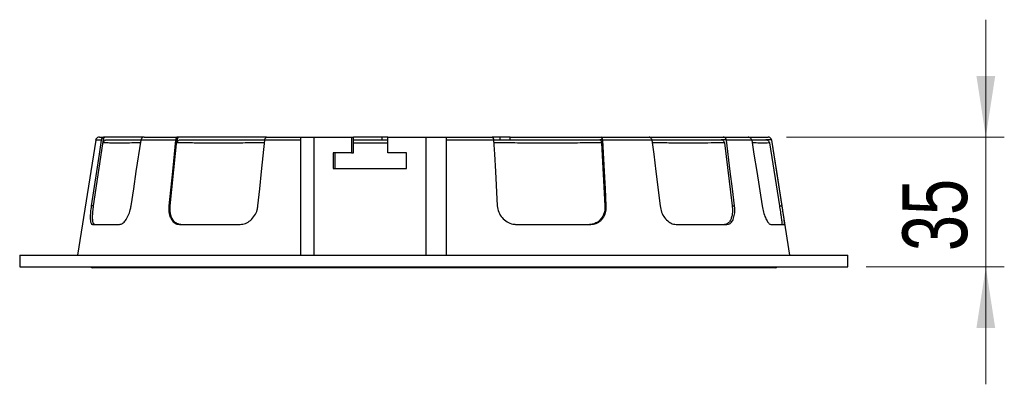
# Model space of a CAD drawing. Header units: millimetres. Extents: x 69 to 138, y 38 to 186.
# Tile 2 of 5: x 69 to 122, y 103 to 123. Entities that reach past the tile are written whole.
import ezdxf

# ---------------------------------------------------------------- set-up
doc = ezdxf.new("R2010")
doc.units = ezdxf.units.MM
doc.styles.add('SLDTEXTSTYLE0', font='TXT', dxfattribs={"width": 0.75})
doc.dimstyles.new('SLDDIMSTYLE0', dxfattribs={"dimtxt": 3.5, "dimasz": 3.302, "dimexe": 0, "dimexo": 0.0625, "dimgap": 0.875, "dimtad": 1, "dimdec": 0, "dimlfac": 5, "dimrnd": 1e-09, "dimzin": 12, "dimdsep": 46, "dimtxsty": 'SLDTEXTSTYLE0', "dimsah": 1, "dimcen": 0.09, "dimadec": 0, "dimazin": 3, "dimtfac": 1, "dimtdec": 0, "dimtmove": 0, "dimatfit": 0, "dimfxl": 0, "dimfrac": 2, "dimtolj": 1, "dimtzin": 12, "dimarcsym": 0})

# ---------------------------------------------------------------- blocks, each defined once
blk = doc.blocks.new('_D')
at = {"color": 7, "linetype": 'Continuous', "lineweight": 18}
for p, q in [((121.29, 116.352), (121.29, 122.702)), ((110.511, 116.352), (122.29, 116.352)), ((121.29, 116.352), (121.29, 109.32)), ((114.826, 109.32), (122.29, 109.32)), ((121.29, 109.32), (121.29, 102.97))]:
    blk.add_line(p, q, dxfattribs=at)
for points in [[(121.29, 116.352), (121.798, 119.654), (120.782, 119.654)], [(121.29, 109.32), (120.782, 106.018), (121.798, 106.018)]]:
    blk.add_solid(points, dxfattribs=at)
at = {"color": 7, "linetype": 'Continuous', "lineweight": 18, "insert": (116.778, 110.182), "char_height": 3.5, "attachment_point": 1, "rotation": 90, "style": 'SLDTEXTSTYLE0'}
blk.add_mtext('35', dxfattribs=at)

msp = doc.modelspace()

# ---------------------------------------------------------------- linework, layer by layer
at = {"color": 7, "linetype": 'Continuous', "lineweight": 25}
for p, q in [((73.1444, 116.1832), (72.1587, 109.9599)), ((73.0226, 112.6219), (73.5851, 116.349)), ((73.1444, 116.1832), (73.1711, 116.2559)), ((73.4337, 116.1832), (73.1444, 116.1832)), ((73.342, 116.3519), (73.6273, 116.3519)), ((73.5939, 116.349), (73.5851, 116.349)), ((75.7648, 116.3519), (73.6273, 116.3519)), ((75.5914, 116.1832), (75.6156, 116.2559)), ((77.4639, 116.1832), (75.5914, 116.1832)), ((75.6156, 116.2559), (75.6169, 116.2559)), ((75.7648, 116.3519), (77.6118, 116.3519)), ((77.1697, 112.6219), (77.554, 116.349)), ((77.5859, 116.349), (77.554, 116.349)), ((82.3842, 116.3519), (77.6118, 116.3519)), ((82.2814, 116.1832), (82.2965, 116.2559)), ((82.2965, 116.2559), (82.2988, 116.2559)), ((82.3842, 116.3519), (84.2105, 116.3519)), ((84.2105, 116.3519), (84.2105, 109.9599)), ((84.2105, 116.3519), (84.9334, 116.3519)), ((84.9334, 116.3519), (86.9761, 116.3519)), ((86.9761, 116.3519), (86.9761, 115.4999)), ((86.9761, 116.3519), (87.0901, 116.3519)), ((87.0901, 115.4999), (87.0901, 116.3519)), ((88.6305, 116.3519), (87.0901, 116.3519)), ((88.6305, 116.2059), (88.6305, 116.3519)), ((88.9467, 116.3519), (88.6305, 116.3519)), ((88.9467, 115.4999), (88.9467, 116.3519)), ((88.9467, 116.3519), (91.0044, 116.3519)), ((91.0044, 116.3519), (92.0884, 116.3519)), ((92.0884, 116.3519), (92.0884, 109.9599)), ((92.0884, 116.3519), (94.6261, 116.3519)), ((94.6657, 116.1832), (92.0884, 116.1832)), ((94.6321, 116.349), (94.5835, 116.349)), ((95.0222, 116.3519), (94.6261, 116.3519)), ((94.6335, 116.2992), (94.6321, 116.349)), ((95.0222, 116.2059), (95.0222, 116.3519)), ((95.5516, 116.3519), (95.0222, 116.3519)), ((95.5516, 116.2059), (95.5516, 116.3519)), ((95.5516, 116.3519), (100.4686, 116.3519)), ((100.5505, 116.2059), (100.4037, 116.2059)), ((100.4686, 116.3519), (103.097, 116.3519)), ((100.5505, 116.2059), (100.5517, 116.2559)), ((100.5634, 116.1832), (100.5517, 116.2559)), ((100.5517, 116.2559), (100.554, 116.2559)), ((103.2281, 116.1832), (100.5634, 116.1832)), ((103.1189, 116.349), (103.0812, 116.349)), ((103.097, 116.3519), (107.088, 116.3519)), ((103.1204, 116.3336), (103.1189, 116.349)), ((107.2339, 116.2059), (106.9796, 116.2059)), ((107.088, 116.3519), (108.4408, 116.3519)), ((107.2339, 116.2059), (107.2346, 116.2559)), ((107.2567, 116.1832), (107.2346, 116.2559)), ((107.2346, 116.2559), (107.2359, 116.2559)), ((108.6282, 116.1832), (107.2567, 116.1832)), ((108.4408, 116.3519), (109.5109, 116.3519)), ((108.4726, 116.349), (108.456, 116.349)), ((109.6817, 116.2059), (109.388, 116.2059)), ((109.6817, 116.2059), (109.6817, 116.2559)), ((109.7084, 116.1832), (109.6817, 116.2559)), ((110.6941, 109.9599), (109.7084, 116.1832)), ((100.4984, 116.0373), (100.687, 112.6219)), ((107.1483, 116.0373), (107.5694, 112.6219)), ((109.5855, 116.0373), (110.1262, 112.6219)), ((86.9761, 115.4999), (85.9852, 115.4999)), ((85.9852, 115.4999), (85.9852, 114.6479)), ((86.0997, 114.6479), (86.0997, 115.4999)), ((86.9761, 115.4999), (87.0901, 115.4999)), ((89.96, 115.4999), (88.9467, 115.4999)), ((89.96, 114.6479), (89.96, 115.4999)), ((85.9852, 114.6479), (89.96, 114.6479)), ((73.0227, 112.6219), (72.8962, 112.6219)), ((77.1697, 112.6219), (77.0967, 112.6219)), ((100.687, 112.6219), (100.76, 112.6219)), ((107.5693, 112.6219), (107.6958, 112.6219)), ((110.1262, 112.6219), (110.2722, 112.6219)), ((72.9572, 111.6219), (74.4277, 111.6219)), ((77.6708, 111.6219), (80.9541, 111.6219)), ((95.9048, 111.6219), (99.9243, 111.6219)), ((104.5394, 111.6219), (107.2851, 111.6219)), ((109.6604, 111.6219), (110.3966, 111.6219)), ((69.0264, 109.9599), (69.0264, 109.3199)), ((69.0264, 109.9599), (91.4264, 109.9599)), ((91.4264, 109.9599), (113.8264, 109.9599)), ((113.8264, 109.3199), (113.8264, 109.9599)), ((69.0264, 109.3199), (91.4264, 109.3199)), ((109.8865, 109.2799), (72.9663, 109.2799)), ((91.4264, 109.3199), (113.8264, 109.3199))]:
    msp.add_line(p, q, dxfattribs=at)
at = {"color": 1, "linetype": 'Continuous', "lineweight": 25}
for p, q in [((84.2105, 116.1832), (82.2814, 116.1832)), ((84.9334, 116.3519), (84.9334, 109.9599)), ((91.0044, 116.3519), (91.0044, 109.9599))]:
    msp.add_line(p, q, dxfattribs=at)
at = {"color": 7, "linetype": 'Continuous', "lineweight": 25, "flags": 128}
for points in [[(73.4337, 116.1832), (73.3184, 115.4194), (73.1776, 114.4869), (72.8962, 112.6219)], [(73.1711, 116.2559), (73.1711, 116.2559)], [(75.0539, 112.6219), (75.1946, 113.5544), (75.3353, 114.4869), (75.5914, 116.1832)], [(77.4639, 116.1832), (77.3851, 115.4194), (77.289, 114.4869), (77.0967, 112.6219)], [(81.9142, 112.6219), (82.0103, 113.5544), (82.1065, 114.4869), (82.2814, 116.1832)], [(94.6657, 116.1832), (94.7079, 115.4194), (94.7594, 114.4869), (94.8623, 112.6219)], [(100.76, 112.6219), (100.7085, 113.5544), (100.657, 114.4869), (100.5634, 116.1832)], [(103.2281, 116.1832), (103.3223, 115.4194), (103.4372, 114.4869), (103.6671, 112.6219)], [(107.6958, 112.6219), (107.5808, 113.5544), (107.4659, 114.4869), (107.2567, 116.1832)], [(108.6282, 116.1832), (108.7492, 115.4194), (108.8968, 114.4869), (109.192, 112.6219)], [(109.6817, 116.2559), (109.6817, 116.2559)], [(110.2722, 112.6219), (110.1246, 113.5544), (109.977, 114.4869), (109.7084, 116.1832)]]:
    msp.add_lwpolyline(points, dxfattribs=at)
at = {"color": 7, "linetype": 'Continuous', "lineweight": 25}
for centre, radius, start, end in [((73.342, 116.1519), 0.2, 90, 148.65832), ((73.6273, 116.1582), 0.1937, 89.99807, 99.90482), ((75.7699, 116.182), 0.17, 91.73053, 154.21714), ((77.6118, 116.2342), 0.1177, 90.02287, 102.71512), ((82.4108, 116.2422), 0.1129, 103.66192, 173.00477), ((94.6256, 116.3431), 0.00877, 41.99572, 86.54357), ((100.442, 116.2422), 0.1129, 6.99463, 76.33893), ((103.0969, 116.2671), 0.0848, 75.00173, 89.94491), ((107.0829, 116.182), 0.17, 25.78229, 88.27004), ((108.4408, 116.1747), 0.1772, 79.64443, 89.99837), ((109.5109, 116.1519), 0.2, 31.34168, 90), ((72.9663, 109.4799), 0.2, 233.1301, 270), ((109.8865, 109.4799), 0.2, 270, 306.8699)]:
    msp.add_arc(centre, radius, start, end, dxfattribs=at)
for points, knots in [([(73.5851, 116.349), (73.5645, 116.3428), (73.5232, 116.3304), (73.473, 116.2838), (73.4436, 116.2313), (73.4363, 116.1959), (73.4337, 116.1832)], [0, 0, 0, 0, 0.2862979, 0.5730773, 0.8469441, 1, 1, 1, 1]), ([(73.5459, 116.0369), (73.5546, 116.0933), (73.5706, 116.1973), (73.5866, 116.3013), (73.5939, 116.349)], [0, 0, 0, 0, 0.54142688, 1, 1, 1, 1]), ([(73.5459, 116.0369), (73.5515, 116.0588), (73.5626, 116.1026), (73.6053, 116.1564), (73.6616, 116.1933), (73.7097, 116.2053), (73.7361, 116.2058), (73.7404, 116.2059)], [0, 0, 0, 0, 0.2383527, 0.4767045, 0.7150735, 0.9534732, 1, 1, 1, 1]), ([(73.7404, 116.2059), (73.8236, 116.2059), (73.9903, 116.2059), (74.3361, 116.2059), (74.7602, 116.2059), (75.182, 116.2059), (75.4893, 116.2059), (75.5989, 116.2059)], [0, 0, 0, 0, 0.21147919, 0.42375, 0.6487512, 0.87466444, 1, 1, 1, 1]), ([(77.554, 116.349), (77.542, 116.3428), (77.5179, 116.3304), (77.4882, 116.2838), (77.4704, 116.2313), (77.4656, 116.1959), (77.4639, 116.1832)], [0, 0, 0, 0, 0.2863114, 0.5730779, 0.8469452, 1, 1, 1, 1]), ([(77.5486, 116.0369), (77.5553, 116.0933), (77.5678, 116.1973), (77.5802, 116.3013), (77.5859, 116.349)], [0, 0, 0, 0, 0.5414275, 1, 1, 1, 1]), ([(77.5486, 116.0369), (77.5529, 116.0588), (77.5616, 116.1026), (77.5947, 116.1564), (77.6384, 116.1933), (77.6758, 116.2053), (77.6962, 116.2058), (77.6995, 116.2059)], [0, 0, 0, 0, 0.2383485, 0.476705, 0.7150696, 0.9534791, 1, 1, 1, 1]), ([(77.6995, 116.2059), (77.965, 116.2059), (78.497, 116.2059), (79.3776, 116.2059), (80.3242, 116.2059), (81.3017, 116.2059), (81.9806, 116.2059), (82.3023, 116.2059)], [0, 0, 0, 0, 0.1966526, 0.39404217, 0.60238261, 0.81156019, 1, 1, 1, 1]), ([(87.0901, 116.2059), (87.2693, 116.2059), (87.8568, 116.2059), (88.4783, 116.2059), (88.9217, 116.2059), (88.9467, 116.2059)], [0, 0, 0, 0, 0.2927836, 0.9599937, 1, 1, 1, 1]), ([(94.5835, 116.349), (94.5953, 116.3428), (94.6187, 116.3304), (94.6462, 116.2838), (94.6615, 116.2313), (94.6646, 116.1959), (94.6657, 116.1832)], [0, 0, 0, 0, 0.2863071, 0.5730748, 0.8469413, 1, 1, 1, 1]), ([(94.6632, 116.2059), (95.0308, 116.2059), (95.7867, 116.2059), (96.9321, 116.2059), (98.0989, 116.2059), (99.2704, 116.2059), (100.0235, 116.2059), (100.4037, 116.2059)], [0, 0, 0, 0, 0.1836307, 0.37757, 0.5831402, 0.7895434, 1, 1, 1, 1]), ([(100.4037, 116.2059), (100.4149, 116.2037), (100.4373, 116.1993), (100.4664, 116.1648), (100.4878, 116.1141), (100.4964, 116.0677), (100.4981, 116.0415), (100.4984, 116.0373)], [0, 0, 0, 0, 0.2385358, 0.47706714, 0.715588, 0.95415607, 1, 1, 1, 1]), ([(103.0812, 116.349), (103.1017, 116.3428), (103.1426, 116.3304), (103.1915, 116.2838), (103.2195, 116.2313), (103.2258, 116.1959), (103.2281, 116.1832)], [0, 0, 0, 0, 0.2863016, 0.5730795, 0.8469448, 1, 1, 1, 1]), ([(103.2231, 116.2059), (103.4487, 116.2059), (103.9683, 116.2059), (104.7378, 116.2059), (105.5355, 116.2059), (106.2976, 116.2059), (106.7498, 116.2059), (106.9796, 116.2059)], [0, 0, 0, 0, 0.1541041, 0.3550581, 0.5671611, 0.7801157, 1, 1, 1, 1]), ([(106.9796, 116.2059), (106.999, 116.2037), (107.0379, 116.1993), (107.0893, 116.1648), (107.1279, 116.1141), (107.144, 116.0677), (107.1477, 116.0415), (107.1483, 116.0373)], [0, 0, 0, 0, 0.2385306, 0.4770674, 0.7155927, 0.9541574, 1, 1, 1, 1]), ([(108.456, 116.349), (108.4797, 116.3428), (108.5272, 116.3304), (108.5844, 116.2838), (108.6175, 116.2313), (108.6254, 116.1959), (108.6282, 116.1832)], [0, 0, 0, 0, 0.2862991, 0.5730768, 0.8469436, 1, 1, 1, 1]), ([(108.6222, 116.2059), (108.6424, 116.2059), (108.7811, 116.2059), (108.9763, 116.2059), (109.1981, 116.2059), (109.3452, 116.2059), (109.3736, 116.2059), (109.388, 116.2059)], [0, 0, 0, 0, 0.0390537, 0.2673392, 0.5093148, 0.752272, 1, 1, 1, 1]), ([(109.388, 116.2059), (109.4105, 116.2037), (109.4554, 116.1993), (109.5153, 116.1648), (109.5607, 116.1141), (109.58, 116.0677), (109.5847, 116.0415), (109.5855, 116.0373)], [0, 0, 0, 0, 0.23853777, 0.47707467, 0.7155912, 0.95415661, 1, 1, 1, 1]), ([(72.8962, 112.6219), (72.8812, 112.5079), (72.8511, 112.2801), (72.8388, 111.9771), (72.8577, 111.7518), (72.9016, 111.6377), (72.9422, 111.6262), (72.9572, 111.6219)], [0, 0, 0, 0, 0.2172779, 0.4342825, 0.6567642, 0.8732014, 1, 1, 1, 1]), ([(73.0835, 111.6219), (73.0715, 111.6245), (73.0414, 111.6312), (73.0109, 111.684), (72.9898, 111.7603), (72.9784, 111.8344), (72.9724, 111.9103), (72.9702, 111.9846), (72.9704, 112.0556), (72.9736, 112.166), (72.9838, 112.312), (73.0022, 112.4807), (73.0166, 112.5801), (73.0226, 112.6219)], [0, 0, 0, 0, 0.100202, 0.250471, 0.3422169, 0.4257683, 0.5010438, 0.5611207, 0.6178183, 0.6711579, 0.8108389, 0.9204774, 1, 1, 1, 1]), ([(74.4277, 111.6219), (74.4809, 111.6335), (74.5872, 111.6568), (74.7566, 111.8294), (74.9062, 112.0858), (75.0074, 112.3675), (75.0411, 112.5519), (75.0539, 112.6219)], [0, 0, 0, 0, 0.2140065, 0.4276374, 0.6480089, 0.8663733, 1, 1, 1, 1]), ([(77.0967, 112.6219), (77.0927, 112.5079), (77.0846, 112.2801), (77.1698, 111.9771), (77.3214, 111.7518), (77.5009, 111.6377), (77.625, 111.6262), (77.6708, 111.6219)], [0, 0, 0, 0, 0.2172787, 0.4342843, 0.6567666, 0.8732006, 1, 1, 1, 1]), ([(77.7437, 111.6219), (77.7073, 111.6245), (77.6162, 111.6312), (77.5026, 111.684), (77.4071, 111.7603), (77.3418, 111.8344), (77.2923, 111.9103), (77.2551, 111.9846), (77.2271, 112.0556), (77.1927, 112.166), (77.1664, 112.312), (77.1586, 112.4807), (77.1664, 112.5801), (77.1697, 112.6219)], [0, 0, 0, 0, 0.1002019, 0.2504718, 0.3422184, 0.4257668, 0.5010437, 0.5611195, 0.6178162, 0.6711568, 0.8108382, 0.9204773, 1, 1, 1, 1]), ([(80.9541, 111.6219), (81.0506, 111.6335), (81.2434, 111.6568), (81.5193, 111.8294), (81.7421, 112.0858), (81.8738, 112.3675), (81.9031, 112.5519), (81.9142, 112.6219)], [0, 0, 0, 0, 0.2140057, 0.4276368, 0.6480085, 0.8663729, 1, 1, 1, 1]), ([(94.8623, 112.6219), (94.8803, 112.5079), (94.9162, 112.2801), (95.1078, 111.9771), (95.3784, 111.7518), (95.6614, 111.6377), (95.8392, 111.6262), (95.9048, 111.6219)], [0, 0, 0, 0, 0.2172779, 0.4342835, 0.6567651, 0.8732009, 1, 1, 1, 1]), ([(100.687, 112.6219), (100.6879, 112.574), (100.6898, 112.4665), (100.6615, 112.2928), (100.5945, 112.0985), (100.4994, 111.9471), (100.3983, 111.8384), (100.307, 111.7631), (100.1722, 111.6839), (100.0164, 111.6307), (99.8976, 111.6244), (99.8513, 111.6219)], [0, 0, 0, 0, 0.0912774, 0.204542, 0.3400865, 0.4986412, 0.5681641, 0.6517651, 0.749379, 0.9024608, 1, 1, 1, 1]), ([(99.9243, 111.6219), (100.0252, 111.6335), (100.2268, 111.6568), (100.4851, 111.8294), (100.6717, 112.0858), (100.7597, 112.3675), (100.7599, 112.5519), (100.76, 112.6219)], [0, 0, 0, 0, 0.2140056, 0.4276351, 0.6480082, 0.8663729, 1, 1, 1, 1]), ([(103.6671, 112.6219), (103.6902, 112.5079), (103.7363, 112.2801), (103.9084, 111.9771), (104.1333, 111.7518), (104.3565, 111.6377), (104.4901, 111.6262), (104.5394, 111.6219)], [0, 0, 0, 0, 0.2172781, 0.4342843, 0.6567652, 0.8732022, 1, 1, 1, 1]), ([(107.5694, 112.6219), (107.5743, 112.574), (107.5853, 112.4665), (107.5847, 112.2928), (107.5631, 112.0985), (107.5207, 111.9471), (107.4705, 111.8384), (107.4228, 111.7631), (107.349, 111.6839), (107.2594, 111.6307), (107.187, 111.6244), (107.1588, 111.6219)], [0, 0, 0, 0, 0.0912771, 0.2045416, 0.3400863, 0.4986408, 0.5681628, 0.6517646, 0.7493794, 0.9024597, 1, 1, 1, 1]), ([(107.2851, 111.6219), (107.3459, 111.6335), (107.4673, 111.6568), (107.6064, 111.8294), (107.6932, 112.0858), (107.7188, 112.3675), (107.7021, 112.5519), (107.6958, 112.6219)], [0, 0, 0, 0, 0.2140044, 0.4276352, 0.6480077, 0.8663727, 1, 1, 1, 1]), ([(109.192, 112.6219), (109.214, 112.5079), (109.258, 112.2801), (109.3644, 111.9771), (109.4834, 111.7518), (109.5869, 111.6377), (109.6406, 111.6262), (109.6604, 111.6219)], [0, 0, 0, 0, 0.2172781, 0.4342841, 0.6567664, 0.8732033, 1, 1, 1, 1]), ([(110.1262, 112.6219), (110.1338, 112.574), (110.151, 112.4665), (110.1782, 112.2928), (110.2079, 112.0985), (110.2296, 111.947), (110.2437, 111.8384), (110.2524, 111.7631), (110.2593, 111.6839), (110.26, 111.6307), (110.2533, 111.6244), (110.2507, 111.6219)], [0, 0, 0, 0, 0.0912769, 0.2045414, 0.3400856, 0.4986399, 0.5681645, 0.6517653, 0.7493778, 0.9024598, 1, 1, 1, 1]), ([(110.3966, 111.6219), (110.401, 111.6335), (110.4098, 111.6568), (110.3922, 111.8294), (110.356, 112.0858), (110.3123, 112.3675), (110.2832, 112.5519), (110.2722, 112.6219)], [0, 0, 0, 0, 0.214007, 0.4276358, 0.6480097, 0.8663731, 1, 1, 1, 1])]:
    msp.add_open_spline(points, degree=3, knots=knots, dxfattribs=at)
at = {"color": 1, "linetype": 'Continuous', "lineweight": 25}
for points, knots in [([(75.5691, 116.0355), (75.4078, 116.0331), (75.0465, 116.0277), (74.5749, 116.0238), (74.1477, 116.024), (73.7977, 116.0285), (73.6299, 116.0341), (73.5459, 116.0369)], [0, 0, 0, 0, 0.1716525, 0.3845784, 0.5983855, 0.7988149, 1, 1, 1, 1]), ([(82.2663, 116.0367), (81.9186, 116.0338), (81.2113, 116.0279), (80.202, 116.0238), (79.2466, 116.024), (78.3552, 116.0285), (77.8178, 116.0341), (77.5486, 116.0369)], [0, 0, 0, 0, 0.1987661, 0.4043005, 0.6106785, 0.8049729, 1, 1, 1, 1]), ([(88.9467, 116.0249), (88.9138, 116.0248), (88.4567, 116.0232), (87.8352, 116.0236), (87.2556, 116.026), (87.0901, 116.0266)], [0, 0, 0, 0, 0.0525121, 0.7294402, 1, 1, 1, 1]), ([(100.4984, 116.0373), (100.1151, 116.0342), (99.3568, 116.0281), (98.1744, 116.0238), (96.9967, 116.024), (95.8287, 116.0284), (95.0556, 116.034), (94.6738, 116.0367)], [0, 0, 0, 0, 0.209264, 0.4139181, 0.6194195, 0.8120625, 1, 1, 1, 1]), ([(107.1483, 116.0373), (106.9169, 116.0342), (106.462, 116.0281), (105.6929, 116.0238), (104.8883, 116.024), (104.0745, 116.0283), (103.5119, 116.0336), (103.2462, 116.0361)], [0, 0, 0, 0, 0.2143383, 0.4213409, 0.629192, 0.8248748, 1, 1, 1, 1]), ([(109.5855, 116.0373), (109.5714, 116.0342), (109.5437, 116.0281), (109.395, 116.0238), (109.1742, 116.0241), (108.9273, 116.0278), (108.7285, 116.0323), (108.6518, 116.034)], [0, 0, 0, 0, 0.2242831, 0.4436266, 0.6638778, 0.8703478, 1, 1, 1, 1])]:
    msp.add_open_spline(points, degree=3, knots=knots, dxfattribs=at)

# ---------------------------------------------------------------- dimensions: what is measured, and where the dimension line sits
at = {"color": 7, "linetype": 'Continuous', "lineweight": 18}
dim = msp.add_linear_dim(base=(121.2901, 109.3199), p1=(109.5109, 116.3519), p2=(113.8264, 109.3199), angle=90, dimstyle='SLDDIMSTYLE0', dxfattribs=at)
dim.commit()
dim.dimension.update_dxf_attribs({"geometry": '_D', "text_midpoint": (121.2901, 112.7679), "dimtype": 160})

doc.saveas('drawing.dxf')
